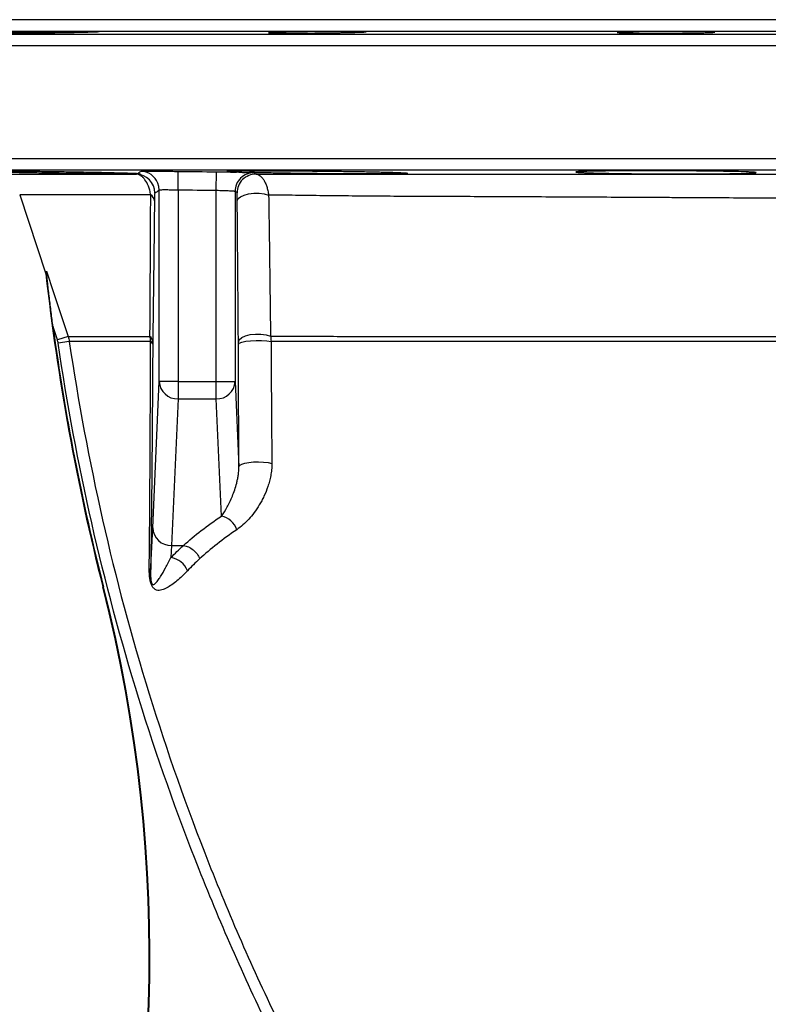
# Model space of a CAD drawing. Header units: millimetres. Extents: x 2395 to 4764, y 1699 to 4699.
# Tile 8 of 12: x 2971 to 3369, y 4174 to 4699. Entities that reach past the tile are written whole.
import ezdxf

# ---------------------------------------------------------------- set-up
doc = ezdxf.new("R2010")
doc.units = ezdxf.units.MM
doc.header["$LTSCALE"] = 2

msp = doc.modelspace()

# ---------------------------------------------------------------- linework, layer by layer
at = {"color": 7, "linetype": 'Continuous', "lineweight": 25}
for p, q in [((3897.37, 4698.82), (2933.37, 4698.82)), ((3055.19, 4608.04), (3055.31, 4618.04)), ((3075.54, 4607.81), (3075.65, 4617.81)), ((2970.93, 4605.57), (2984.85, 4563.53)), ((3045.19, 4506.19), (3045.19, 4608.03)), ((3055.19, 4608.04), (3055.19, 4506.19)), ((3075.54, 4506.19), (3075.54, 4607.81)), ((3085.54, 4607.33), (3085.54, 4506.19)), ((2991, 4528.26), (2988.67, 4535.29)), ((2996.69, 4530.15), (2991, 4528.26)), ((2997.33, 4527.44), (2991.41, 4526.57)), ((3041.69, 4428.14), (3045.19, 4506.19)), ((3055.19, 4506.19), (3045.19, 4506.19)), ((3055.19, 4506.19), (3055.19, 4496.87)), ((3055.19, 4506.19), (3075.54, 4506.19)), ((3075.54, 4506.19), (3085.54, 4506.19)), ((3075.54, 4496.87), (3075.54, 4506.19)), ((3085.54, 4506.19), (3087.58, 4460.77)), ((3055.19, 4496.87), (3051.68, 4418.82)), ((3055.19, 4496.87), (3075.54, 4496.87)), ((3078.34, 4434.51), (3075.54, 4496.87)), ((3040.61, 4404.19), (3041.69, 4428.14)), ((3051.68, 4418.82), (3051.39, 4412.34)), ((3051.68, 4418.82), (3058.06, 4418.82)), ((3015.5, 4396.85), (3015.16, 4396.76))]:
    msp.add_line(p, q, dxfattribs=at)
at = {"color": 8, "linetype": 'Continuous', "lineweight": 25}
for p, q in [((3999.47, 4690.92), (2831.26, 4690.92)), ((3903.26, 4692.6), (2927.47, 4692.6)), ((4005.37, 4684.92), (2825.37, 4684.92)), ((4005.37, 4624.72), (2825.37, 4624.72)), ((3999.47, 4618.72), (2831.26, 4618.72))]:
    msp.add_line(p, q, dxfattribs=at)
at = {"color": 7, "linetype": 'Continuous', "lineweight": 25, "flags": 128}
for points in [[(3045.19, 4608.03), (3045.01, 4609.97), (3044.46, 4611.8)], [(3086.71, 4602.36), (3087.16, 4603.51), (3088.39, 4604.55), (3090.3, 4605.42), (3092.73, 4606.04), (3095.48, 4606.36), (3098.33, 4606.36), (3101.06, 4606.03), (3103.42, 4605.4)], [(2985.15, 4564.95), (2988.93, 4553.56), (2996.69, 4530.15)], [(3087.31, 4527.13), (3087.78, 4528.37), (3089.07, 4529.51), (3091.05, 4530.44), (3093.57, 4531.09), (3096.41, 4531.41), (3099.32, 4531.36), (3102.07, 4530.95), (3104.4, 4530.21)], [(3087.32, 4526.07), (3087.81, 4526.62), (3089.14, 4527.13), (3091.2, 4527.55), (3093.79, 4527.83), (3096.69, 4527.96), (3099.66, 4527.92), (3102.41, 4527.72), (3104.71, 4527.37)], [(3087.58, 4460.77), (3087.98, 4461.46), (3089.06, 4462.09), (3090.75, 4462.63), (3092.93, 4463.04), (3095.43, 4463.28), (3098.09, 4463.35), (3100.71, 4463.24), (3103.11, 4462.95), (3105.11, 4462.5)]]:
    msp.add_lwpolyline(points, dxfattribs=at)
at = {"color": 7, "linetype": 'Continuous', "lineweight": 25}
for centre, radius, start, end in [((3032.83, 4606.54), 10, 0.008, 89.1534), ((3095.54, 4607.32), 10, 89.384, 179.9857), ((3096.57, 4606.54), 10, 89.3235, 179.9871), ((3038.51, 4601.96), 4.16, 6.1598, 58.8861), ((4203.37, 4698.82), 1226, 186.33528, 194.26305), ((4203.37, 4698.82), 1225.65, 187.66757, 194.26305), ((3037.19, 4526.79), 4.56, 3.4613, 47.8933), ((3039.81, 4525.62), 1.96, 11.9528, 66.339), ((3054.94, 4506.62), 9.75, 182.499, 271.5128), ((3075.8, 4506.62), 9.75, 268.4872, 357.501), ((3075.74, 4423.47), 11.35, 19.3739, 76.7409), ((3051.43, 4428.57), 9.75, 182.499, 271.5129), ((3049.85, 4401.38), 11.07, 20.8399, 81.9604), ((3036.02, 4404.04), 4.59, 1.8463, 33.0836), ((2239.82, 4199.67), 800, 310.72142, 14.26305), ((2239.82, 4199.67), 800.35, 310.72142, 14.26305)]:
    msp.add_arc(centre, radius, start, end, dxfattribs=at)
at = {"color": 8, "linetype": 'Continuous', "lineweight": 25}
msp.add_arc((3035.19, 4608.03), 10, 22.1395, 89.2866, dxfattribs=at)
at = {"color": 7, "linetype": 'Continuous', "lineweight": 25}
for points, knots in [([(3005.54, 4692.21), (3004.32, 4692.18), (3003.01, 4692.15), (3000.9, 4692.1), (3000.17, 4692.09), (2998.66, 4692.06), (2997.88, 4692.04), (2995.52, 4692), (2993.9, 4691.97), (2991.4, 4691.93), (2990.56, 4691.92), (2988.85, 4691.89), (2988, 4691.88), (2985.45, 4691.84), (2983.77, 4691.82), (2981.25, 4691.79), (2980.42, 4691.78), (2978.79, 4691.76), (2977.19, 4691.75), (2975.66, 4691.73), (2974.16, 4691.72), (2973.42, 4691.71), (2971.29, 4691.7), (2969.98, 4691.69), (2968.18, 4691.68), (2967.61, 4691.68), (2966.52, 4691.67), (2966.01, 4691.67), (2964.59, 4691.67), (2963.79, 4691.68), (2962.82, 4691.69), (2962.53, 4691.69), (2962.03, 4691.7), (2961.82, 4691.7), (2961.33, 4691.72), (2961.16, 4691.73), (2961.16, 4691.76), (2961.33, 4691.78), (2961.82, 4691.81), (2962.03, 4691.82), (2962.52, 4691.84), (2962.81, 4691.86), (2963.79, 4691.89), (2964.59, 4691.92), (2966, 4691.96), (2966.51, 4691.97), (2967.6, 4692), (2968.17, 4692.01), (2969.97, 4692.06), (2971.28, 4692.09), (2973.41, 4692.13), (2974.15, 4692.15), (2975.65, 4692.18), (2977.19, 4692.21), (2978.78, 4692.23), (2980.41, 4692.26), (2981.24, 4692.28), (2983.76, 4692.32), (2985.45, 4692.35), (2987.99, 4692.38), (2988.84, 4692.4), (2990.54, 4692.42), (2991.39, 4692.43), (2993.89, 4692.46), (2995.51, 4692.48), (2997.87, 4692.51), (2998.65, 4692.52), (3000.16, 4692.53), (3000.89, 4692.54), (3003, 4692.56), (3004.32, 4692.57), (3006.14, 4692.58), (3006.71, 4692.58), (3007.79, 4692.58), (3008.8, 4692.58), (3009.67, 4692.58), (3010.48, 4692.58), (3010.85, 4692.58), (3011.83, 4692.57), (3012.32, 4692.56), (3012.99, 4692.53), (3013.16, 4692.52), (3013.16, 4692.48), (3013, 4692.47), (3012.5, 4692.43), (3012.29, 4692.42), (3011.8, 4692.4), (3011.23, 4692.37), (3010.5, 4692.35), (3009.7, 4692.32), (3009.26, 4692.31), (3007.84, 4692.26), (3006.75, 4692.23), (3005.54, 4692.21)], [0, 0, 0, 0, 0.03125, 0.03125, 0.046875, 0.046875, 0.0625, 0.0625, 0.09375, 0.09375, 0.109375, 0.109375, 0.125, 0.125, 0.15625, 0.15625, 0.171875, 0.171875, 0.1875, 0.203125, 0.203125, 0.21875, 0.21875, 0.25, 0.25, 0.265625, 0.265625, 0.28125, 0.28125, 0.3125, 0.3125, 0.328125, 0.328125, 0.34375, 0.34375, 0.375, 0.375, 0.40625, 0.40625, 0.421875, 0.421875, 0.4375, 0.4375, 0.46875, 0.46875, 0.484375, 0.484375, 0.5, 0.5, 0.53125, 0.53125, 0.546875, 0.546875, 0.5625, 0.578125, 0.578125, 0.59375, 0.59375, 0.625, 0.625, 0.640625, 0.640625, 0.65625, 0.65625, 0.6875, 0.6875, 0.703125, 0.703125, 0.71875, 0.71875, 0.75, 0.75, 0.765625, 0.765625, 0.78125, 0.796875, 0.796875, 0.8125, 0.8125, 0.84375, 0.84375, 0.875, 0.875, 0.90625, 0.90625, 0.921875, 0.921875, 0.9375, 0.953125, 0.953125, 0.96875, 0.96875, 1, 1, 1, 1]), ([(3147.63, 4692.03), (3146.41, 4692), (3145.1, 4691.97), (3142.99, 4691.93), (3142.26, 4691.92), (3140.76, 4691.89), (3139.98, 4691.88), (3137.61, 4691.84), (3135.99, 4691.82), (3133.49, 4691.79), (3132.65, 4691.78), (3130.94, 4691.76), (3130.09, 4691.76), (3127.54, 4691.73), (3125.86, 4691.72), (3123.34, 4691.7), (3122.51, 4691.7), (3120.88, 4691.69), (3119.28, 4691.68), (3117.75, 4691.68), (3116.25, 4691.67), (3115.51, 4691.67), (3113.38, 4691.67), (3112.07, 4691.68), (3110.27, 4691.69), (3109.7, 4691.69), (3108.61, 4691.7), (3108.1, 4691.7), (3106.68, 4691.72), (3105.88, 4691.73), (3104.9, 4691.76), (3104.61, 4691.76), (3104.12, 4691.78), (3103.91, 4691.79), (3103.42, 4691.82), (3103.25, 4691.84), (3103.25, 4691.89), (3103.42, 4691.92), (3103.91, 4691.96), (3104.12, 4691.97), (3104.61, 4692), (3104.9, 4692.01), (3105.88, 4692.06), (3106.68, 4692.09), (3108.09, 4692.13), (3108.6, 4692.15), (3109.69, 4692.18), (3110.26, 4692.19), (3112.06, 4692.23), (3113.37, 4692.26), (3115.5, 4692.31), (3116.24, 4692.32), (3117.74, 4692.35), (3119.27, 4692.37), (3120.87, 4692.4), (3122.49, 4692.42), (3123.32, 4692.43), (3125.84, 4692.46), (3127.53, 4692.48), (3130.07, 4692.51), (3130.92, 4692.52), (3132.63, 4692.53), (3133.48, 4692.54), (3135.98, 4692.56), (3137.6, 4692.57), (3139.96, 4692.58), (3140.74, 4692.58), (3142.25, 4692.58), (3142.98, 4692.58), (3145.09, 4692.58), (3146.4, 4692.58), (3148.22, 4692.57), (3148.8, 4692.57), (3149.88, 4692.56), (3150.89, 4692.55), (3151.76, 4692.53), (3152.57, 4692.52), (3152.94, 4692.51), (3153.92, 4692.48), (3154.41, 4692.47), (3155.08, 4692.42), (3155.25, 4692.4), (3155.25, 4692.35), (3155.08, 4692.32), (3154.59, 4692.28), (3154.38, 4692.26), (3153.89, 4692.23), (3153.32, 4692.21), (3152.59, 4692.18), (3151.79, 4692.15), (3151.35, 4692.13), (3149.93, 4692.09), (3148.84, 4692.06), (3147.63, 4692.03)], [0, 0, 0, 0, 0.03125, 0.03125, 0.046875, 0.046875, 0.0625, 0.0625, 0.09375, 0.09375, 0.109375, 0.109375, 0.125, 0.125, 0.15625, 0.15625, 0.171875, 0.171875, 0.1875, 0.203125, 0.203125, 0.21875, 0.21875, 0.25, 0.25, 0.265625, 0.265625, 0.28125, 0.28125, 0.3125, 0.3125, 0.328125, 0.328125, 0.34375, 0.34375, 0.375, 0.375, 0.40625, 0.40625, 0.421875, 0.421875, 0.4375, 0.4375, 0.46875, 0.46875, 0.484375, 0.484375, 0.5, 0.5, 0.53125, 0.53125, 0.546875, 0.546875, 0.5625, 0.578125, 0.578125, 0.59375, 0.59375, 0.625, 0.625, 0.640625, 0.640625, 0.65625, 0.65625, 0.6875, 0.6875, 0.703125, 0.703125, 0.71875, 0.71875, 0.75, 0.75, 0.765625, 0.765625, 0.78125, 0.796875, 0.796875, 0.8125, 0.8125, 0.84375, 0.84375, 0.875, 0.875, 0.90625, 0.90625, 0.921875, 0.921875, 0.9375, 0.953125, 0.953125, 0.96875, 0.96875, 1, 1, 1, 1]), ([(3333.28, 4691.87), (3332.06, 4691.84), (3330.75, 4691.82), (3328.64, 4691.79), (3327.91, 4691.78), (3326.4, 4691.76), (3325.63, 4691.76), (3323.26, 4691.73), (3321.64, 4691.72), (3319.14, 4691.7), (3318.29, 4691.7), (3316.59, 4691.69), (3315.74, 4691.69), (3313.19, 4691.68), (3311.51, 4691.67), (3308.99, 4691.67), (3308.16, 4691.67), (3306.53, 4691.68), (3304.93, 4691.68), (3303.4, 4691.69), (3301.9, 4691.7), (3301.16, 4691.7), (3299.03, 4691.72), (3297.72, 4691.73), (3295.92, 4691.76), (3295.35, 4691.76), (3294.26, 4691.78), (3293.75, 4691.79), (3292.33, 4691.82), (3291.53, 4691.84), (3290.55, 4691.88), (3290.26, 4691.89), (3289.77, 4691.92), (3289.56, 4691.93), (3289.06, 4691.97), (3288.9, 4692), (3288.89, 4692.06), (3289.06, 4692.09), (3289.56, 4692.13), (3289.76, 4692.15), (3290.26, 4692.18), (3290.55, 4692.19), (3291.52, 4692.23), (3292.32, 4692.26), (3293.74, 4692.31), (3294.24, 4692.32), (3295.33, 4692.35), (3295.9, 4692.36), (3297.7, 4692.4), (3299.01, 4692.42), (3301.14, 4692.45), (3301.88, 4692.46), (3303.38, 4692.48), (3304.92, 4692.5), (3306.51, 4692.52), (3308.14, 4692.53), (3308.97, 4692.54), (3311.49, 4692.56), (3313.18, 4692.57), (3315.72, 4692.58), (3316.57, 4692.58), (3318.27, 4692.58), (3319.12, 4692.58), (3321.63, 4692.58), (3323.25, 4692.58), (3325.61, 4692.57), (3326.38, 4692.57), (3327.89, 4692.56), (3328.62, 4692.55), (3330.74, 4692.53), (3332.05, 4692.52), (3333.87, 4692.49), (3334.45, 4692.48), (3335.52, 4692.46), (3336.53, 4692.44), (3337.41, 4692.42), (3338.21, 4692.4), (3338.58, 4692.38), (3339.56, 4692.35), (3340.06, 4692.32), (3340.72, 4692.26), (3340.89, 4692.23), (3340.9, 4692.18), (3340.73, 4692.15), (3340.24, 4692.1), (3340.03, 4692.09), (3339.53, 4692.06), (3338.96, 4692.03), (3338.24, 4692), (3337.44, 4691.97), (3337, 4691.96), (3335.58, 4691.92), (3334.49, 4691.89), (3333.28, 4691.87)], [0, 0, 0, 0, 0.03125, 0.03125, 0.046875, 0.046875, 0.0625, 0.0625, 0.09375, 0.09375, 0.109375, 0.109375, 0.125, 0.125, 0.15625, 0.15625, 0.171875, 0.171875, 0.1875, 0.203125, 0.203125, 0.21875, 0.21875, 0.25, 0.25, 0.265625, 0.265625, 0.28125, 0.28125, 0.3125, 0.3125, 0.328125, 0.328125, 0.34375, 0.34375, 0.375, 0.375, 0.40625, 0.40625, 0.421875, 0.421875, 0.4375, 0.4375, 0.46875, 0.46875, 0.484375, 0.484375, 0.5, 0.5, 0.53125, 0.53125, 0.546875, 0.546875, 0.5625, 0.578125, 0.578125, 0.59375, 0.59375, 0.625, 0.625, 0.640625, 0.640625, 0.65625, 0.65625, 0.6875, 0.6875, 0.703125, 0.703125, 0.71875, 0.71875, 0.75, 0.75, 0.765625, 0.765625, 0.78125, 0.796875, 0.796875, 0.8125, 0.8125, 0.84375, 0.84375, 0.875, 0.875, 0.90625, 0.90625, 0.921875, 0.921875, 0.9375, 0.953125, 0.953125, 0.96875, 0.96875, 1, 1, 1, 1]), ([(3033.29, 4616.72), (3032.49, 4616.7), (3031.45, 4616.69), (3029.55, 4616.68), (3028.85, 4616.67), (3027.34, 4616.67), (3026.52, 4616.67), (3023.94, 4616.68), (3022.03, 4616.68), (3018.88, 4616.7), (3017.78, 4616.71), (3015.49, 4616.73), (3014.31, 4616.74), (3010.69, 4616.77), (3008.15, 4616.8), (3004.15, 4616.84), (3002.79, 4616.86), (3000.02, 4616.89), (2998.63, 4616.91), (2994.42, 4616.97), (2991.58, 4617.01), (2987.25, 4617.07), (2985.79, 4617.09), (2982.91, 4617.14), (2981.48, 4617.16), (2977.23, 4617.23), (2974.44, 4617.28), (2970.32, 4617.36), (2968.97, 4617.38), (2966.34, 4617.43), (2963.78, 4617.48), (2961.34, 4617.53), (2958.96, 4617.58), (2957.8, 4617.61), (2954.44, 4617.68), (2952.39, 4617.73), (2949.62, 4617.8), (2948.74, 4617.82), (2947.08, 4617.87), (2946.3, 4617.89), (2944.13, 4617.95), (2942.93, 4617.99), (2941.48, 4618.05), (2941.06, 4618.07), (2940.33, 4618.11), (2940.03, 4618.12), (2939.33, 4618.17), (2939.12, 4618.2), (2939.19, 4618.24), (2939.28, 4618.25), (2939.58, 4618.27), (2939.8, 4618.28), (2940.65, 4618.31), (2941.46, 4618.32), (2943.04, 4618.34), (2943.63, 4618.34), (2944.94, 4618.34), (2945.65, 4618.35), (2947.92, 4618.35), (2949.65, 4618.35), (2952.55, 4618.34), (2953.57, 4618.33), (2955.7, 4618.32), (2956.8, 4618.31), (2960.22, 4618.29), (2962.64, 4618.27), (2966.49, 4618.24), (2967.82, 4618.23), (2970.49, 4618.2), (2971.85, 4618.19), (2975.96, 4618.14), (2978.77, 4618.11), (2983.09, 4618.06), (2984.54, 4618.04), (2987.41, 4618), (2990.28, 4617.96), (2993.13, 4617.92), (2995.97, 4617.87), (2997.39, 4617.85), (3001.61, 4617.78), (3004.33, 4617.73), (3008.24, 4617.66), (3009.52, 4617.64), (3012.03, 4617.59), (3013.26, 4617.56), (3016.84, 4617.49), (3019.06, 4617.43), (3023.17, 4617.33), (3025, 4617.28), (3027.45, 4617.21), (3028.21, 4617.19), (3029.28, 4617.15), (3029.62, 4617.14), (3030.27, 4617.12), (3030.59, 4617.11), (3032.08, 4617.05), (3033.02, 4617.01), (3033.72, 4616.97)], [0, 0, 0, 0, 0.03125, 0.03125, 0.046875, 0.046875, 0.0625, 0.0625, 0.09375, 0.09375, 0.109375, 0.109375, 0.125, 0.125, 0.15625, 0.15625, 0.171875, 0.171875, 0.1875, 0.1875, 0.21875, 0.21875, 0.234375, 0.234375, 0.25, 0.25, 0.28125, 0.28125, 0.296875, 0.296875, 0.3125, 0.328125, 0.328125, 0.34375, 0.34375, 0.375, 0.375, 0.390625, 0.390625, 0.40625, 0.40625, 0.4375, 0.4375, 0.453125, 0.453125, 0.46875, 0.46875, 0.5, 0.5, 0.515625, 0.515625, 0.53125, 0.53125, 0.5625, 0.5625, 0.578125, 0.578125, 0.59375, 0.59375, 0.625, 0.625, 0.640625, 0.640625, 0.65625, 0.65625, 0.6875, 0.6875, 0.703125, 0.703125, 0.71875, 0.71875, 0.75, 0.75, 0.765625, 0.765625, 0.78125, 0.796875, 0.796875, 0.8125, 0.8125, 0.84375, 0.84375, 0.859375, 0.859375, 0.875, 0.875, 0.90625, 0.90625, 0.9375, 0.9375, 0.953125, 0.953125, 0.960937, 0.960937, 0.96875, 0.96875, 1, 1, 1, 1]), ([(2956.02, 4616.54), (2956.02, 4616.54), (2956.03, 4616.54), (2956.56, 4616.54), (2958.73, 4616.54), (2962.34, 4616.54), (2967.43, 4616.54), (2974.03, 4616.54), (2982.25, 4616.54), (2992.22, 4616.54), (3004.11, 4616.54), (3017.54, 4616.54), (3027.83, 4616.54), (3032.97, 4616.54)], [0, 0, 0, 0, 0.004074, 0.098444, 0.192887, 0.287257, 0.384367, 0.481556, 0.578667, 0.68319, 0.787714, 0.893857, 1, 1, 1, 1]), ([(3040.66, 4605.53), (3040.51, 4606.38), (3040.33, 4607.2), (3040.01, 4608.35), (3039.9, 4608.73), (3039.66, 4609.46), (3039.53, 4609.82), (3038.86, 4611.54), (3038.24, 4612.68), (3037.38, 4613.86), (3037.2, 4614.08), (3036.84, 4614.5), (3036.66, 4614.69), (3036.11, 4615.22), (3035.73, 4615.52), (3034.96, 4616.01), (3034.57, 4616.19), (3033.77, 4616.45), (3033.37, 4616.53), (3032.97, 4616.54)], [0, 0, 0, 0, 0.125, 0.125, 0.1875, 0.1875, 0.25, 0.25, 0.5, 0.5, 0.5625, 0.5625, 0.625, 0.625, 0.75, 0.75, 0.875, 0.875, 1, 1, 1, 1]), ([(3033.72, 4616.97), (3034.3, 4616.89), (3035.16, 4616.77), (3035.03, 4616.73), (3034.99, 4616.72)], [0, 0, 0, 0, 0.675083, 1, 1, 1, 1]), ([(3035.32, 4618.03), (3035.34, 4618.04), (3035.49, 4618.06), (3035.89, 4618.08), (3036.06, 4618.08), (3036.45, 4618.09), (3036.68, 4618.1), (3037.45, 4618.11), (3038.07, 4618.12), (3039.52, 4618.13), (3040.37, 4618.13), (3042.21, 4618.13), (3043.21, 4618.13), (3044.83, 4618.13), (3045.4, 4618.12), (3046.54, 4618.12), (3047.13, 4618.12), (3048.91, 4618.1), (3050.15, 4618.09), (3052.71, 4618.07), (3054, 4618.06), (3055.31, 4618.04)], [0, 0, 0, 0, 0.125, 0.125, 0.1875, 0.1875, 0.25, 0.25, 0.375, 0.375, 0.5, 0.5, 0.625, 0.625, 0.6875, 0.6875, 0.75, 0.75, 0.875, 0.875, 1, 1, 1, 1]), ([(3075.65, 4617.81), (3077.54, 4617.79), (3079.38, 4617.77), (3082.08, 4617.73), (3082.97, 4617.71), (3084.67, 4617.68), (3085.5, 4617.67), (3086.28, 4617.65)], [0, 0, 0, 0, 0.5, 0.5, 0.75, 0.75, 1, 1, 1, 1]), ([(3086.28, 4617.65), (3084.96, 4617.7), (3083.88, 4617.75), (3082.87, 4617.81), (3082.68, 4617.83), (3082.34, 4617.85), (3082.18, 4617.86), (3081.77, 4617.9), (3081.57, 4617.92), (3081.17, 4617.98), (3081.18, 4618.02), (3081.54, 4618.07), (3081.63, 4618.08), (3081.85, 4618.1), (3081.97, 4618.11), (3082.39, 4618.13), (3083.09, 4618.17), (3084.05, 4618.2), (3085.15, 4618.22), (3085.76, 4618.24), (3087.8, 4618.27), (3089.39, 4618.29), (3092.11, 4618.31), (3093.07, 4618.32), (3095.1, 4618.33), (3096.18, 4618.34), (3099.53, 4618.35), (3101.92, 4618.35), (3105.74, 4618.35), (3107.06, 4618.34), (3109.09, 4618.34), (3109.77, 4618.34), (3111.15, 4618.33), (3111.84, 4618.33), (3115.34, 4618.32), (3118.2, 4618.3), (3121.88, 4618.28), (3122.62, 4618.27), (3124.1, 4618.26), (3124.86, 4618.25), (3127.1, 4618.24), (3128.59, 4618.22), (3133.05, 4618.18), (3136, 4618.15), (3140.4, 4618.1), (3141.86, 4618.08), (3144.72, 4618.04), (3146.12, 4618.02), (3150.24, 4617.96), (3152.88, 4617.92), (3157.92, 4617.83), (3160.27, 4617.78), (3163.53, 4617.7), (3164.56, 4617.68), (3166.52, 4617.63), (3168.35, 4617.58), (3169.97, 4617.52), (3171.47, 4617.47), (3172.16, 4617.45), (3174.06, 4617.37), (3175.05, 4617.32), (3176.14, 4617.24), (3176.44, 4617.22), (3176.9, 4617.17), (3177.07, 4617.14), (3177.34, 4617.07), (3177.24, 4617.03), (3176.69, 4616.96), (3176.44, 4616.94), (3175.79, 4616.91), (3175.39, 4616.89), (3174.02, 4616.83), (3172.85, 4616.8), (3171.08, 4616.77), (3170.7, 4616.76), (3169.93, 4616.75), (3169.52, 4616.75), (3168.27, 4616.73), (3167.38, 4616.72), (3164.56, 4616.7), (3162.48, 4616.68), (3159.04, 4616.67), (3157.85, 4616.67), (3155.39, 4616.67), (3154.13, 4616.67), (3150.26, 4616.68), (3147.54, 4616.69), (3141.84, 4616.72), (3138.94, 4616.74), (3134.53, 4616.77), (3133.05, 4616.79), (3130.07, 4616.82), (3128.56, 4616.83), (3124.07, 4616.88), (3121.13, 4616.92), (3116.79, 4616.98), (3115.36, 4617), (3113.22, 4617.03), (3112.51, 4617.05), (3111.12, 4617.07), (3110.43, 4617.08), (3107.02, 4617.14), (3104.43, 4617.19), (3101.37, 4617.25), (3100.76, 4617.26), (3099.57, 4617.29), (3098.98, 4617.3), (3097.26, 4617.34), (3096.16, 4617.36), (3095.11, 4617.39)], [0, 0, 0, 0, 0.03125, 0.03125, 0.039063, 0.039063, 0.046875, 0.046875, 0.0625, 0.0625, 0.09375, 0.09375, 0.101563, 0.101563, 0.109375, 0.109375, 0.125, 0.140625, 0.140625, 0.15625, 0.15625, 0.1875, 0.1875, 0.203125, 0.203125, 0.21875, 0.21875, 0.25, 0.25, 0.265625, 0.265625, 0.273438, 0.273438, 0.28125, 0.28125, 0.3125, 0.3125, 0.320313, 0.320313, 0.328125, 0.328125, 0.34375, 0.34375, 0.375, 0.375, 0.390625, 0.390625, 0.40625, 0.40625, 0.4375, 0.4375, 0.46875, 0.46875, 0.484375, 0.484375, 0.5, 0.515625, 0.515625, 0.53125, 0.53125, 0.5625, 0.5625, 0.578125, 0.578125, 0.59375, 0.59375, 0.625, 0.625, 0.640625, 0.640625, 0.65625, 0.65625, 0.6875, 0.6875, 0.695313, 0.695313, 0.703125, 0.703125, 0.71875, 0.71875, 0.75, 0.75, 0.765625, 0.765625, 0.78125, 0.78125, 0.8125, 0.8125, 0.84375, 0.84375, 0.859375, 0.859375, 0.875, 0.875, 0.90625, 0.90625, 0.921875, 0.921875, 0.929688, 0.929688, 0.9375, 0.9375, 0.96875, 0.96875, 0.976563, 0.976563, 0.984375, 0.984375, 1, 1, 1, 1]), ([(3095.11, 4617.39), (3094.21, 4617.41), (3093.35, 4617.37), (3091.72, 4617.3), (3090.94, 4617.28), (3089.47, 4617.32), (3088.78, 4617.39), (3087.47, 4617.54), (3086.86, 4617.63), (3086.28, 4617.65)], [0, 0, 0, 0, 0.25, 0.25, 0.5, 0.5, 0.75, 0.75, 1, 1, 1, 1]), ([(3095.65, 4617.33), (3095.76, 4617.23), (3095.88, 4617.14), (3096, 4617.05), (3096.23, 4616.88), (3096.46, 4616.71), (3096.69, 4616.54)], [0, 0, 0, 0, 0.01, 0.01, 0.01, 0.02958651, 0.02958651, 0.02958651, 0.02958651]), ([(3096.69, 4616.54), (3101.48, 4616.54), (3106.36, 4616.54), (3116.31, 4616.54), (3121.37, 4616.55), (3136.88, 4616.55), (3147.6, 4616.55), (3161.54, 4616.55), (3164.35, 4616.55), (3170.03, 4616.55), (3172.89, 4616.55), (3181.54, 4616.55), (3187.37, 4616.55), (3205.01, 4616.55), (3216.99, 4616.55), (3241.38, 4616.55), (3253.8, 4616.56), (3279.06, 4616.56), (3291.91, 4616.56), (3308.25, 4616.56), (3311.53, 4616.56), (3318.13, 4616.56), (3321.44, 4616.56), (3331.37, 4616.56), (3337.99, 4616.56), (3357.89, 4616.56), (3371.19, 4616.57), (3384.51, 4616.57)], [0, 0, 0, 0, 0.0625, 0.0625, 0.125, 0.125, 0.25, 0.25, 0.28125, 0.28125, 0.3125, 0.3125, 0.375, 0.375, 0.5, 0.5, 0.625, 0.625, 0.75, 0.75, 0.78125, 0.78125, 0.8125, 0.8125, 0.875, 0.875, 1, 1, 1, 1]), ([(3096.69, 4616.54), (3097.42, 4616.51), (3098.13, 4616.24), (3099.17, 4615.47), (3099.51, 4615.14), (3100.17, 4614.39), (3100.48, 4613.96), (3101.08, 4613), (3101.37, 4612.46), (3101.91, 4611.27), (3102.15, 4610.63), (3102.6, 4609.27), (3102.8, 4608.54), (3103.15, 4607.02), (3103.3, 4606.22), (3103.42, 4605.4)], [0, 0, 0, 0, 0.25, 0.25, 0.375, 0.375, 0.5, 0.5, 0.625, 0.625, 0.75, 0.75, 0.875, 0.875, 1, 1, 1, 1]), ([(3348.91, 4618), (3351.14, 4617.96), (3353.12, 4617.91), (3355.72, 4617.84), (3356.53, 4617.81), (3358.01, 4617.76), (3358.68, 4617.73), (3360.48, 4617.66), (3361.38, 4617.6), (3362.14, 4617.53), (3362.27, 4617.52), (3362.5, 4617.49), (3362.6, 4617.48), (3362.82, 4617.44), (3362.9, 4617.41), (3362.89, 4617.33), (3362.58, 4617.27), (3361.8, 4617.21), (3361.63, 4617.2), (3361.24, 4617.17), (3361.03, 4617.16), (3360.34, 4617.12), (3359.28, 4617.07), (3357.94, 4617.02), (3356.82, 4616.99), (3356.43, 4616.98), (3355.62, 4616.96), (3355.19, 4616.95), (3352.99, 4616.9), (3351, 4616.86), (3347.68, 4616.81), (3346.51, 4616.79), (3344.68, 4616.77), (3344.05, 4616.77), (3342.78, 4616.75), (3342.14, 4616.75), (3338.87, 4616.72), (3336.11, 4616.7), (3331.75, 4616.68), (3330.25, 4616.68), (3327.23, 4616.67), (3325.71, 4616.67), (3321.11, 4616.67), (3317.99, 4616.68), (3313.24, 4616.7), (3311.66, 4616.7), (3308.54, 4616.72), (3307, 4616.73), (3303.93, 4616.75), (3302.41, 4616.77), (3299.4, 4616.79), (3297.9, 4616.81), (3293.54, 4616.86), (3290.79, 4616.9), (3286.88, 4616.96), (3285.61, 4616.98), (3283.17, 4617.03), (3282, 4617.05), (3278.69, 4617.12), (3276.7, 4617.17), (3274.08, 4617.25), (3273.26, 4617.28), (3271.79, 4617.33), (3271.12, 4617.36), (3269.93, 4617.41), (3269.4, 4617.44), (3268.72, 4617.48), (3268.51, 4617.49), (3268.13, 4617.52), (3267.96, 4617.54), (3267.19, 4617.6), (3266.89, 4617.66), (3266.9, 4617.74), (3266.97, 4617.76), (3267.21, 4617.8), (3267.31, 4617.81), (3267.54, 4617.84), (3267.68, 4617.85), (3268.45, 4617.91), (3269.36, 4617.96), (3270.86, 4618.01), (3271.18, 4618.02), (3271.86, 4618.04), (3272.22, 4618.05), (3273.34, 4618.08), (3274.15, 4618.1), (3276.76, 4618.16), (3278.75, 4618.19), (3281.55, 4618.23), (3282.12, 4618.23), (3283.29, 4618.25), (3283.89, 4618.25), (3285.71, 4618.27), (3286.96, 4618.28), (3289.57, 4618.3), (3290.91, 4618.31), (3293.69, 4618.32), (3295.13, 4618.33), (3299.49, 4618.34), (3302.49, 4618.35), (3307.1, 4618.35), (3308.66, 4618.35), (3311.81, 4618.34), (3313.39, 4618.34), (3318.09, 4618.32), (3321.2, 4618.31), (3325.84, 4618.28), (3327.38, 4618.27), (3330.39, 4618.24), (3331.86, 4618.23), (3334.75, 4618.2), (3336.16, 4618.19), (3338.93, 4618.16), (3340.29, 4618.14), (3344.23, 4618.08), (3346.67, 4618.04), (3348.91, 4618)], [0, 0, 0, 0, 0.03125, 0.03125, 0.046875, 0.046875, 0.0625, 0.0625, 0.09375, 0.09375, 0.101563, 0.101563, 0.109375, 0.109375, 0.125, 0.125, 0.15625, 0.15625, 0.164063, 0.164063, 0.171875, 0.171875, 0.1875, 0.203125, 0.203125, 0.210938, 0.210938, 0.21875, 0.21875, 0.25, 0.25, 0.265625, 0.265625, 0.273438, 0.273438, 0.28125, 0.28125, 0.3125, 0.3125, 0.328125, 0.328125, 0.34375, 0.34375, 0.375, 0.375, 0.390625, 0.390625, 0.40625, 0.40625, 0.421875, 0.421875, 0.4375, 0.4375, 0.46875, 0.46875, 0.484375, 0.484375, 0.5, 0.5, 0.53125, 0.53125, 0.546875, 0.546875, 0.5625, 0.5625, 0.578125, 0.578125, 0.585938, 0.585938, 0.59375, 0.59375, 0.625, 0.625, 0.640625, 0.640625, 0.648438, 0.648438, 0.65625, 0.65625, 0.6875, 0.6875, 0.695313, 0.695313, 0.703125, 0.703125, 0.71875, 0.71875, 0.75, 0.75, 0.757813, 0.757813, 0.765625, 0.765625, 0.78125, 0.78125, 0.796875, 0.796875, 0.8125, 0.8125, 0.84375, 0.84375, 0.859375, 0.859375, 0.875, 0.875, 0.90625, 0.90625, 0.921875, 0.921875, 0.9375, 0.9375, 0.953125, 0.953125, 0.96875, 0.96875, 1, 1, 1, 1]), ([(3040.25, 4530.17), (3040.33, 4542.31), (3040.4, 4554.71), (3040.53, 4579.88), (3040.59, 4592.64), (3040.66, 4605.53)], [0, 0, 0, 0, 0.5, 0.5, 1, 1, 1, 1]), ([(3042.83, 4606.54), (3042.81, 4606.53), (3042.79, 4606.45), (3042.76, 4606.16), (3042.74, 4605.94), (3042.71, 4605.32), (3042.69, 4604.93), (3042.67, 4604.15), (3042.67, 4603.86), (3042.65, 4603.2), (3042.65, 4602.83), (3042.64, 4602.41)], [0, 0, 0, 0, 0.25, 0.25, 0.5, 0.5, 0.75, 0.75, 0.875, 0.875, 1, 1, 1, 1]), ([(3055.19, 4608.04), (3054.54, 4608.06), (3053.89, 4608.07), (3052.61, 4608.1), (3051.99, 4608.11), (3050.8, 4608.12), (3050.22, 4608.13), (3049.14, 4608.13), (3048.64, 4608.13), (3047.72, 4608.13), (3047.3, 4608.13), (3046.57, 4608.12), (3046.26, 4608.11), (3045.88, 4608.1), (3045.76, 4608.1), (3045.57, 4608.08), (3045.48, 4608.08), (3045.28, 4608.06), (3045.21, 4608.05), (3045.19, 4608.03)], [0, 0, 0, 0, 0.125, 0.125, 0.25, 0.25, 0.375, 0.375, 0.5, 0.5, 0.625, 0.625, 0.75, 0.75, 0.8125, 0.8125, 0.875, 0.875, 1, 1, 1, 1]), ([(3085.54, 4607.33), (3085.53, 4607.35), (3085.45, 4607.36), (3085.18, 4607.41), (3084.98, 4607.43), (3084.47, 4607.47), (3084.15, 4607.49), (3083.42, 4607.54), (3083.01, 4607.56), (3082.09, 4607.6), (3081.57, 4607.63), (3080.5, 4607.67), (3079.93, 4607.69), (3079.03, 4607.72), (3078.72, 4607.73), (3078.1, 4607.75), (3077.78, 4607.76), (3076.83, 4607.78), (3076.19, 4607.8), (3075.54, 4607.81)], [0, 0, 0, 0, 0.125, 0.125, 0.25, 0.25, 0.375, 0.375, 0.5, 0.5, 0.625, 0.625, 0.75, 0.75, 0.8125, 0.8125, 0.875, 0.875, 1, 1, 1, 1]), ([(3086.71, 4602.36), (3086.7, 4603.08), (3086.69, 4603.7), (3086.67, 4604.75), (3086.66, 4605.18), (3086.64, 4605.69), (3086.64, 4605.83), (3086.62, 4606.09), (3086.62, 4606.19), (3086.6, 4606.44), (3086.58, 4606.53), (3086.57, 4606.54)], [0, 0, 0, 0, 0.25, 0.25, 0.5, 0.5, 0.625, 0.625, 0.75, 0.75, 1, 1, 1, 1]), ([(3385.11, 4603.64), (3372.04, 4603.72), (3358.99, 4603.8), (3339.46, 4603.92), (3332.96, 4603.95), (3323.21, 4604.01), (3319.96, 4604.03), (3313.5, 4604.06), (3310.28, 4604.08), (3294.26, 4604.17), (3281.67, 4604.23), (3256.91, 4604.36), (3244.74, 4604.42), (3220.85, 4604.53), (3209.12, 4604.58), (3194.73, 4604.65), (3191.87, 4604.66), (3186.17, 4604.68), (3183.33, 4604.7), (3174.88, 4604.73), (3169.35, 4604.75), (3158.48, 4604.82), (3153.15, 4604.86), (3142.68, 4604.97), (3137.55, 4605.02), (3127.47, 4605.14), (3122.53, 4605.21), (3112.84, 4605.32), (3108.08, 4605.36), (3103.42, 4605.4)], [0, 0, 0, 0, 0.125, 0.125, 0.1875, 0.1875, 0.21875, 0.21875, 0.25, 0.25, 0.375, 0.375, 0.5, 0.5, 0.625, 0.625, 0.65625, 0.65625, 0.6875, 0.6875, 0.75, 0.75, 0.8125, 0.8125, 0.875, 0.875, 0.9375, 0.9375, 1, 1, 1, 1]), ([(3103.42, 4605.4), (3103.6, 4592.76), (3103.78, 4580.19), (3104.02, 4561.41), (3104.1, 4555.16), (3104.26, 4542.67), (3104.33, 4536.44), (3104.4, 4530.21)], [0, 0, 0, 0, 0.5, 0.5, 0.75, 0.75, 1, 1, 1, 1]), ([(3042.64, 4602.41), (3042.5, 4589.51), (3042.36, 4576.75), (3042.06, 4551.58), (3041.9, 4539.19), (3041.74, 4527.06)], [0, 0, 0, 0, 0.5, 0.5, 1, 1, 1, 1]), ([(3087.31, 4527.13), (3087.21, 4539.6), (3087.11, 4552.09), (3086.9, 4577.15), (3086.8, 4589.73), (3086.71, 4602.36)], [0, 0, 0, 0, 0.5, 0.5, 1, 1, 1, 1]), ([(2985.15, 4564.95), (2985.16, 4564.15), (2985.15, 4563.62), (2985.05, 4563.14), (2984.97, 4563.19), (2984.85, 4563.53)], [0, 0, 0, 0, 0.5, 0.5, 1, 1, 1, 1]), ([(2988.67, 4535.29), (2988.33, 4537.86), (2987.99, 4540.44), (2987.33, 4545.58), (2987.02, 4548.16), (2986.56, 4552), (2986.41, 4553.28), (2986.11, 4555.83), (2985.97, 4557.1), (2985.76, 4558.98), (2985.69, 4559.6), (2985.56, 4560.84), (2985.49, 4561.45), (2985.37, 4562.64), (2985.31, 4563.22), (2985.23, 4564.02), (2985.2, 4564.28), (2985.17, 4564.6), (2985.16, 4564.7), (2985.15, 4564.86), (2985.15, 4564.92), (2985.15, 4564.95)], [0, 0, 0, 0, 0.25, 0.25, 0.5, 0.5, 0.625, 0.625, 0.75, 0.75, 0.8125, 0.8125, 0.875, 0.875, 0.9375, 0.9375, 0.96875, 0.96875, 0.984375, 0.984375, 1, 1, 1, 1]), ([(3337.93, 3849.42), (3331.74, 3854.78), (3325.63, 3860.23), (3313.59, 3871.25), (3307.66, 3876.83), (3290.12, 3893.77), (3278.78, 3905.32), (3245.78, 3940.78), (3225.15, 3965.46), (3196.21, 4004.03), (3186.9, 4017.14), (3168.96, 4043.89), (3160.32, 4057.52), (3147.88, 4078.36), (3143.83, 4085.37), (3135.86, 4099.51), (3131.94, 4106.63), (3124.22, 4120.97), (3120.42, 4128.19), (3112.96, 4142.71), (3109.31, 4149.99), (3091.43, 4186.54), (3078.35, 4216.17), (3054.56, 4276.19), (3043.85, 4306.59), (3024.79, 4368.13), (3016.44, 4399.28), (3002.12, 4462.34), (2996.15, 4494.26), (2991.41, 4526.57)], [0, 0, 0, 0, 0.03125, 0.03125, 0.0625, 0.0625, 0.125, 0.125, 0.25, 0.25, 0.3125, 0.3125, 0.375, 0.375, 0.40625, 0.40625, 0.4375, 0.4375, 0.46875, 0.46875, 0.5, 0.5, 0.625, 0.625, 0.75, 0.75, 0.875, 0.875, 1, 1, 1, 1]), ([(2996.69, 4530.15), (2996.91, 4530.15), (2997.17, 4530.15), (2997.78, 4530.15), (2998.14, 4530.15), (2999.33, 4530.15), (3000.3, 4530.15), (3003.72, 4530.15), (3006.69, 4530.15), (3013.97, 4530.15), (3018.28, 4530.16), (3025.75, 4530.16), (3028.41, 4530.16), (3034.07, 4530.16), (3037.07, 4530.17), (3040.25, 4530.17)], [0, 0, 0, 0, 0.0625, 0.0625, 0.125, 0.125, 0.25, 0.25, 0.5, 0.5, 0.75, 0.75, 0.875, 0.875, 1, 1, 1, 1]), ([(3040.6, 4527.42), (3037.45, 4527.42), (3034.47, 4527.42), (3028.84, 4527.42), (3026.2, 4527.43), (3018.78, 4527.44), (3014.5, 4527.43), (3007.28, 4527.43), (3004.32, 4527.44), (3000.92, 4527.44), (2999.96, 4527.44), (2998.77, 4527.44), (2998.42, 4527.44), (2997.81, 4527.44), (2997.55, 4527.44), (2997.33, 4527.44)], [0, 0, 0, 0, 0.125, 0.125, 0.25, 0.25, 0.5, 0.5, 0.75, 0.75, 0.875, 0.875, 0.9375, 0.9375, 1, 1, 1, 1]), ([(2997.33, 4527.44), (3002.03, 4495.41), (3007.95, 4463.78), (3022.12, 4401.26), (3030.39, 4370.38), (3049.24, 4309.37), (3059.83, 4279.23), (3083.35, 4219.72), (3096.28, 4190.34), (3113.96, 4154.1), (3117.57, 4146.87), (3124.94, 4132.47), (3128.7, 4125.3), (3136.35, 4111.04), (3140.25, 4103.95), (3148.17, 4089.84), (3152.21, 4082.82), (3164.6, 4061.97), (3173.22, 4048.33), (3191.13, 4021.55), (3200.43, 4008.42), (3219.71, 3982.66), (3229.7, 3970.03), (3245.2, 3951.47), (3250.45, 3945.35), (3261.13, 3933.24), (3266.56, 3927.24), (3283.1, 3909.47), (3294.43, 3897.94), (3311.87, 3881.09), (3317.76, 3875.56), (3329.7, 3864.64), (3335.74, 3859.25), (3341.85, 3853.95)], [0, 0, 0, 0, 0.125, 0.125, 0.25, 0.25, 0.375, 0.375, 0.5, 0.5, 0.53125, 0.53125, 0.5625, 0.5625, 0.59375, 0.59375, 0.625, 0.625, 0.6875, 0.6875, 0.75, 0.75, 0.8125, 0.8125, 0.84375, 0.84375, 0.875, 0.875, 0.9375, 0.9375, 0.96875, 0.96875, 1, 1, 1, 1]), ([(3039.87, 4406.55), (3039.96, 4415.43), (3040.05, 4424.7), (3040.19, 4443.86), (3040.26, 4453.75), (3040.38, 4474.04), (3040.43, 4484.44), (3040.5, 4500.37), (3040.52, 4505.73), (3040.56, 4516.53), (3040.58, 4521.96), (3040.6, 4527.42)], [0, 0, 0, 0, 0.25, 0.25, 0.5, 0.5, 0.75, 0.75, 0.875, 0.875, 1, 1, 1, 1]), ([(3041.73, 4526.03), (3041.7, 4520.51), (3041.67, 4515.03), (3041.6, 4504.13), (3041.56, 4498.71), (3041.45, 4482.64), (3041.36, 4472.15), (3041.18, 4451.7), (3041.08, 4441.74), (3040.86, 4422.45), (3040.74, 4413.12), (3040.61, 4404.19)], [0, 0, 0, 0, 0.125, 0.125, 0.25, 0.25, 0.5, 0.5, 0.75, 0.75, 1, 1, 1, 1]), ([(3087.58, 4460.77), (3087.53, 4471.56), (3087.48, 4482.4), (3087.4, 4504.17), (3087.36, 4515.1), (3087.32, 4526.07)], [0, 0, 0, 0, 0.5, 0.5, 1, 1, 1, 1]), ([(3104.4, 4530.21), (3108.92, 4530.23), (3113.52, 4530.21), (3122.9, 4530.21), (3127.67, 4530.21), (3134.94, 4530.2), (3137.38, 4530.2), (3142.31, 4530.19), (3144.8, 4530.18), (3148.55, 4530.17), (3149.81, 4530.18), (3152.34, 4530.17), (3153.62, 4530.16), (3157.48, 4530.15), (3160.09, 4530.15), (3165.34, 4530.14), (3167.99, 4530.13), (3173.35, 4530.13), (3176.05, 4530.13), (3181.51, 4530.12), (3184.27, 4530.11), (3188.45, 4530.13), (3189.85, 4530.13), (3192.67, 4530.1), (3194.09, 4530.12), (3198.35, 4530.14), (3201.21, 4530.13), (3206.97, 4530.12), (3209.86, 4530.12), (3218.61, 4530.13), (3224.52, 4530.13), (3242.49, 4530.14), (3254.77, 4530.14), (3273.66, 4530.15), (3280.03, 4530.15), (3292.94, 4530.15), (3299.42, 4530.16), (3318.94, 4530.17), (3332.06, 4530.17), (3358.48, 4530.19), (3371.78, 4530.19), (3385.19, 4530.2)], [0, 0, 0, 0, 0.0625, 0.0625, 0.125, 0.125, 0.15625, 0.15625, 0.1875, 0.1875, 0.203125, 0.203125, 0.21875, 0.21875, 0.25, 0.25, 0.28125, 0.28125, 0.3125, 0.3125, 0.34375, 0.34375, 0.359375, 0.359375, 0.375, 0.375, 0.40625, 0.40625, 0.4375, 0.4375, 0.5, 0.5, 0.625, 0.625, 0.6875, 0.6875, 0.75, 0.75, 0.875, 0.875, 1, 1, 1, 1]), ([(3385.22, 4527.41), (3371.82, 4527.42), (3358.52, 4527.43), (3332.11, 4527.44), (3319.01, 4527.44), (3299.5, 4527.45), (3293.02, 4527.45), (3280.13, 4527.46), (3273.76, 4527.46), (3254.88, 4527.47), (3242.61, 4527.47), (3224.66, 4527.47), (3218.76, 4527.48), (3210.01, 4527.47), (3207.12, 4527.47), (3201.37, 4527.48), (3198.51, 4527.49), (3194.25, 4527.47), (3192.84, 4527.46), (3191.08, 4527.47), (3190.73, 4527.48), (3190.02, 4527.48), (3189.67, 4527.49), (3188.62, 4527.49), (3187.93, 4527.49), (3184.45, 4527.47), (3181.7, 4527.47), (3176.25, 4527.48), (3173.55, 4527.47), (3168.21, 4527.45), (3165.56, 4527.45), (3161.63, 4527.45), (3160.32, 4527.45), (3157.73, 4527.44), (3156.43, 4527.43), (3153.87, 4527.43), (3152.59, 4527.43), (3150.07, 4527.43), (3148.82, 4527.41), (3145.07, 4527.4), (3142.59, 4527.4), (3137.67, 4527.39), (3135.23, 4527.39), (3127.96, 4527.38), (3123.2, 4527.37), (3113.83, 4527.36), (3109.23, 4527.38), (3104.71, 4527.37)], [0, 0, 0, 0, 0.125, 0.125, 0.25, 0.25, 0.3125, 0.3125, 0.375, 0.375, 0.5, 0.5, 0.5625, 0.5625, 0.59375, 0.59375, 0.625, 0.625, 0.640625, 0.640625, 0.644531, 0.644531, 0.648437, 0.648437, 0.65625, 0.65625, 0.6875, 0.6875, 0.71875, 0.71875, 0.75, 0.75, 0.765625, 0.765625, 0.78125, 0.78125, 0.796875, 0.796875, 0.8125, 0.8125, 0.84375, 0.84375, 0.875, 0.875, 0.9375, 0.9375, 1, 1, 1, 1]), ([(3104.71, 4527.37), (3104.74, 4521.93), (3104.76, 4516.49), (3104.8, 4508.35), (3104.81, 4505.64), (3104.84, 4500.22), (3104.86, 4497.52), (3104.95, 4484), (3105.03, 4473.22), (3105.11, 4462.5)], [0, 0, 0, 0, 0.25, 0.25, 0.375, 0.375, 0.5, 0.5, 1, 1, 1, 1]), ([(3105.11, 4462.5), (3105.12, 4461.36), (3105.07, 4460.26), (3104.86, 4458.11), (3104.71, 4457.06), (3104.33, 4455.01), (3104.11, 4454.01), (3103.59, 4452.06), (3103.31, 4451.11), (3102.39, 4448.37), (3101.69, 4446.65), (3100.54, 4444.21), (3100.14, 4443.42), (3099.32, 4441.88), (3098.89, 4441.13), (3097.57, 4438.95), (3096.66, 4437.6), (3094.77, 4435.07), (3093.79, 4433.9), (3091.79, 4431.71), (3090.75, 4430.69), (3088.64, 4428.83), (3087.55, 4427.98), (3086.44, 4427.23)], [0, 0, 0, 0, 0.0625, 0.0625, 0.125, 0.125, 0.1875, 0.1875, 0.25, 0.25, 0.375, 0.375, 0.4375, 0.4375, 0.5, 0.5, 0.625, 0.625, 0.75, 0.75, 0.875, 0.875, 1, 1, 1, 1]), ([(3078.34, 4434.51), (3079.4, 4435.96), (3080.41, 4437.57), (3082.33, 4441.11), (3083.25, 4443.04), (3084.53, 4446.2), (3084.95, 4447.3), (3085.71, 4449.6), (3086.07, 4450.8), (3086.56, 4452.7), (3086.71, 4453.35), (3086.99, 4454.7), (3087.12, 4455.39), (3087.33, 4456.83), (3087.42, 4457.57), (3087.55, 4459.11), (3087.59, 4459.91), (3087.58, 4460.77)], [0, 0, 0, 0, 0.25, 0.25, 0.5, 0.5, 0.625, 0.625, 0.75, 0.75, 0.8125, 0.8125, 0.875, 0.875, 0.9375, 0.9375, 1, 1, 1, 1]), ([(3086.44, 4427.23), (3082.74, 4424.72), (3079.24, 4422.17), (3072.65, 4417), (3069.56, 4414.38), (3066.68, 4411.73)], [0, 0, 0, 0, 0.5, 0.5, 1, 1, 1, 1]), ([(3058.06, 4418.82), (3058.98, 4418.69), (3059.91, 4418.41), (3061.66, 4417.62), (3062.5, 4417.1), (3064.03, 4415.84), (3064.71, 4415.11), (3065.87, 4413.51), (3066.34, 4412.63), (3066.68, 4411.73)], [0, 0, 0, 0, 0.25, 0.25, 0.5, 0.5, 0.75, 0.75, 1, 1, 1, 1]), ([(3040.61, 4404.19), (3040.6, 4403.8), (3040.6, 4403.39), (3040.6, 4402.56), (3040.61, 4402.13), (3040.64, 4401.45), (3040.66, 4401.21), (3040.7, 4400.72), (3040.73, 4400.46), (3040.78, 4400.05), (3040.81, 4399.91), (3040.86, 4399.61), (3040.89, 4399.46), (3040.98, 4399.13), (3041.03, 4398.97), (3041.14, 4398.67), (3041.2, 4398.55), (3041.31, 4398.35), (3041.37, 4398.28), (3041.47, 4398.16), (3041.52, 4398.12), (3041.66, 4398.02), (3041.74, 4397.98), (3041.98, 4397.93), (3042.13, 4397.96), (3042.55, 4398.1), (3042.8, 4398.29), (3043.29, 4398.73), (3043.53, 4398.99), (3044, 4399.55), (3044.23, 4399.85), (3044.92, 4400.8), (3045.38, 4401.49), (3046.74, 4403.66), (3047.65, 4405.25), (3049.5, 4408.64), (3050.44, 4410.44), (3051.39, 4412.34)], [0, 0, 0, 0, 0.03125, 0.03125, 0.0625, 0.0625, 0.078125, 0.078125, 0.09375, 0.09375, 0.101563, 0.101563, 0.109375, 0.109375, 0.117188, 0.117188, 0.125, 0.125, 0.132813, 0.132813, 0.140625, 0.140625, 0.15625, 0.15625, 0.1875, 0.1875, 0.25, 0.25, 0.3125, 0.3125, 0.375, 0.375, 0.5, 0.5, 0.75, 0.75, 1, 1, 1, 1]), ([(3060.19, 4405.32), (3058.3, 4403.32), (3056.44, 4401.55), (3053.7, 4399.27), (3052.8, 4398.56), (3051, 4397.3), (3050.11, 4396.73), (3048.32, 4395.77), (3047.43, 4395.38), (3046.08, 4395.02), (3045.62, 4394.94), (3044.7, 4394.89), (3044.23, 4394.92), (3043.5, 4395.14), (3043.26, 4395.25), (3042.75, 4395.54), (3042.49, 4395.74), (3042.09, 4396.15), (3041.95, 4396.31), (3041.68, 4396.68), (3041.54, 4396.89), (3041.26, 4397.39), (3041.13, 4397.67), (3040.88, 4398.29), (3040.76, 4398.63), (3040.56, 4399.32), (3040.47, 4399.68), (3040.32, 4400.39), (3040.26, 4400.73), (3040.15, 4401.41), (3040.1, 4401.75), (3040.03, 4402.4), (3040, 4402.72), (3039.93, 4403.65), (3039.9, 4404.25), (3039.87, 4405.42), (3039.86, 4405.99), (3039.87, 4406.55)], [0, 0, 0, 0, 0.25, 0.25, 0.375, 0.375, 0.5, 0.5, 0.625, 0.625, 0.6875, 0.6875, 0.75, 0.75, 0.78125, 0.78125, 0.8125, 0.8125, 0.828125, 0.828125, 0.84375, 0.84375, 0.859375, 0.859375, 0.875, 0.875, 0.890625, 0.890625, 0.90625, 0.90625, 0.921875, 0.921875, 0.9375, 0.9375, 0.96875, 0.96875, 1, 1, 1, 1])]:
    msp.add_open_spline(points, degree=3, knots=knots, dxfattribs=at)
for points in [[(3032.97, 4616.54), (3033.08, 4616.6), (3033.18, 4616.66), (3033.29, 4616.72)], [(3033.72, 4616.97), (3034.25, 4617.29), (3034.79, 4617.65), (3035.32, 4618.03)], [(3055.31, 4618.04), (3062.09, 4617.97), (3068.87, 4617.89), (3075.65, 4617.81)], [(3095.11, 4617.39), (3095.44, 4617.37), (3095.62, 4617.35), (3095.65, 4617.33)], [(3045.19, 4608.03), (3044.41, 4607.47), (3043.62, 4606.97), (3042.83, 4606.54)], [(3075.54, 4607.81), (3068.76, 4607.89), (3061.98, 4607.97), (3055.19, 4608.04)], [(3086.57, 4606.54), (3086.23, 4606.79), (3085.88, 4607.06), (3085.54, 4607.33)], [(2991.41, 4526.57), (2991.32, 4527.14), (2991.19, 4527.71), (2991, 4528.26)], [(2996.69, 4530.15), (2996.98, 4529.26), (2997.2, 4528.36), (2997.33, 4527.44)], [(3040.6, 4527.42), (3040.53, 4528.37), (3040.41, 4529.28), (3040.25, 4530.17)], [(3041.74, 4527.06), (3041.74, 4526.75), (3041.74, 4526.41), (3041.73, 4526.03)], [(3087.32, 4526.07), (3087.32, 4526.44), (3087.32, 4526.79), (3087.31, 4527.13)], [(3104.4, 4530.21), (3104.55, 4529.29), (3104.65, 4528.34), (3104.71, 4527.37)], [(3058.06, 4418.82), (3063.99, 4424.19), (3070.74, 4429.42), (3078.34, 4434.51)], [(3051.39, 4412.34), (3053.48, 4414.52), (3055.7, 4416.68), (3058.06, 4418.82)], [(3066.68, 4411.73), (3064.39, 4409.61), (3062.22, 4407.47), (3060.19, 4405.32)]]:
    msp.add_open_spline(points, degree=3, dxfattribs=at)
at = {"color": 8, "linetype": 'Continuous', "lineweight": 25}
msp.add_open_spline([(3040.66, 4605.53), (3034.81, 4605.53), (3023.1, 4605.53), (3008.4, 4605.54), (2996.33, 4605.55), (2986.92, 4605.56), (2979.83, 4605.56), (2974.75, 4605.57), (2971.54, 4605.57), (2971.13, 4605.57), (2970.93, 4605.57)], degree=3, knots=[0, 0, 0, 0, 0.133939, 0.268073, 0.402011, 0.521346, 0.641094, 0.760982, 0.880729, 1, 1, 1, 1], dxfattribs=at)

doc.saveas('drawing.dxf')
